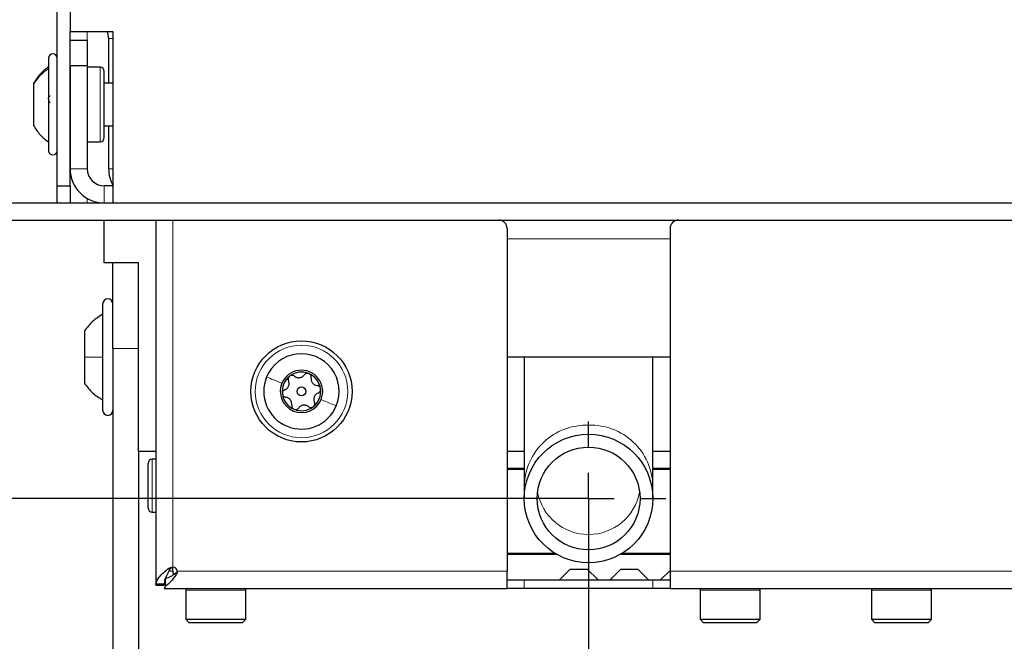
# Paper-space layout 'Blatt5' of a CAD drawing. Header units: millimetres. Extents: x 5 to 418, y 2 to 292.
# Tile 5 of 18: x 91 to 148, y 115 to 152. Entities that reach past the tile are written whole.
import ezdxf

# ---------------------------------------------------------------- set-up
doc = ezdxf.new("R2010")
doc.units = ezdxf.units.MM
doc.layers.add('SLD-0', color=7, linetype='Continuous')
doc.styles.add('SLDTEXTSTYLE0', font='TXT', dxfattribs={"width": 0.605})
doc.dimstyles.new('SLDDIMSTYLE4', dxfattribs={"dimtxt": 3.5, "dimasz": 3.302, "dimexe": 0, "dimexo": 0.0625, "dimgap": 0.875, "dimtad": 1, "dimlfac": 2, "dimrnd": 1e-09, "dimzin": 12, "dimdsep": 46, "dimtxsty": 'SLDTEXTSTYLE0', "dimsah": 1, "dimcen": 0.09, "dimadec": 0, "dimazin": 3, "dimtfac": 1, "dimtofl": 0, "dimtmove": 0, "dimatfit": 3, "dimfxl": 1, "dimfrac": 2, "dimtolj": 1, "dimtzin": 12, "dimarcsym": 0})

# ---------------------------------------------------------------- blocks, each defined once
blk = doc.blocks.new('_D_28')
at = {"layer": 'SLD-0'}
for p, q in [((102.726, 255.63), (54.755, 255.63)), ((55.755, 139.88), (55.755, 255.63)), ((77.755, 139.88), (54.755, 139.88))]:
    blk.add_line(p, q, dxfattribs=at)
for points in [[(55.755, 255.63), (55.247, 252.328), (56.263, 252.328)], [(55.755, 139.88), (56.263, 143.182), (55.247, 143.182)]]:
    blk.add_solid(points, dxfattribs=at)
at = {"layer": 'SLD-0', "insert": (51.243, 191.739), "char_height": 3.5, "attachment_point": 1, "rotation": 90, "style": 'SLDTEXTSTYLE0'}
blk.add_mtext('231,5', dxfattribs=at)
blk = doc.blocks.new('_D_30')
at = {"layer": 'SLD-0', "color": 7}
for p, q in [((74.255, 139.88), (54.755, 139.88)), ((55.755, 139.88), (55.755, 107.38)), ((77.755, 139.88), (77.255, 139.88)), ((74.255, 107.38), (54.755, 107.38)), ((100.255, 107.38), (77.255, 107.38))]:
    blk.add_line(p, q, dxfattribs=at)
for points in [[(55.755, 139.88), (55.247, 136.578), (56.263, 136.578)], [(55.755, 107.38), (56.263, 110.682), (55.247, 110.682)]]:
    blk.add_solid(points, dxfattribs=at)
at = {"layer": 'SLD-0', "color": 7, "insert": (51.243, 120.956), "char_height": 3.5, "attachment_point": 1, "rotation": 90, "style": 'SLDTEXTSTYLE0'}
blk.add_mtext('65', dxfattribs=at)
blk = doc.blocks.new('_D_31')
at = {"layer": 'SLD-0', "color": 7}
for p, q in [((124.005, 123.63), (124.005, 86.38)), ((228.505, 123.63), (228.505, 98.88)), ((228.505, 95.88), (228.505, 86.38)), ((228.505, 87.38), (124.005, 87.38))]:
    blk.add_line(p, q, dxfattribs=at)
for centre, start, end in [((177.616, 90.066), 153.43495, 206.56505), ((174.894, 90.066), 333.43495, 26.56505)]:
    blk.add_arc(centre, 6.006, start, end, dxfattribs=at)
for points in [[(124.005, 87.38), (127.307, 86.872), (127.307, 87.888)], [(228.505, 87.38), (225.203, 87.888), (225.203, 86.872)]]:
    blk.add_solid(points, dxfattribs=at)
at = {"layer": 'SLD-0', "color": 7, "insert": (172.244, 91.892), "char_height": 3.5, "attachment_point": 1, "style": 'SLDTEXTSTYLE0'}
blk.add_mtext('209', dxfattribs=at)
blk = doc.blocks.new('_D_33')
at = {"layer": 'SLD-0', "color": 7}
for p, q in [((75.755, 148.336), (75.755, 86.38)), ((124.005, 123.63), (124.005, 86.38)), ((75.755, 87.38), (124.005, 87.38))]:
    blk.add_line(p, q, dxfattribs=at)
for points in [[(75.755, 87.38), (79.057, 86.872), (79.057, 87.888)], [(124.005, 87.38), (120.703, 87.888), (120.703, 86.872)]]:
    blk.add_solid(points, dxfattribs=at)
at = {"layer": 'SLD-0', "color": 7, "insert": (95.201, 91.892), "char_height": 3.5, "attachment_point": 1, "style": 'SLDTEXTSTYLE0'}
blk.add_mtext('96,5', dxfattribs=at)
blk = doc.blocks.new('_D_34')
at = {"layer": 'SLD-0', "color": 7}
for p, q in [((75.755, 148.336), (75.755, 141.38)), ((75.755, 138.38), (75.755, 125.13)), ((228.505, 123.63), (228.505, 98.88)), ((75.755, 122.13), (75.755, 108.88)), ((75.755, 105.88), (75.755, 76.38)), ((228.505, 95.88), (228.505, 76.38)), ((75.755, 77.38), (228.505, 77.38))]:
    blk.add_line(p, q, dxfattribs=at)
for points in [[(75.755, 77.38), (79.057, 76.872), (79.057, 77.888)], [(228.505, 77.38), (225.203, 77.888), (225.203, 76.872)]]:
    blk.add_solid(points, dxfattribs=at)
at = {"layer": 'SLD-0', "color": 7, "insert": (146.114, 81.892), "char_height": 3.5, "attachment_point": 1, "style": 'SLDTEXTSTYLE0'}
blk.add_mtext('305,5', dxfattribs=at)
blk = doc.blocks.new('_D_35')
at = {"layer": 'SLD-0', "color": 7}
for p, q in [((74.255, 139.88), (64.755, 139.88)), ((65.755, 123.63), (65.755, 139.88)), ((80.505, 139.88), (77.255, 139.88)), ((74.255, 123.63), (64.755, 123.63)), ((124.005, 123.63), (77.255, 123.63))]:
    blk.add_line(p, q, dxfattribs=at)
for points in [[(65.755, 139.88), (65.247, 136.578), (66.263, 136.578)], [(65.755, 123.63), (66.263, 126.932), (65.247, 126.932)]]:
    blk.add_solid(points, dxfattribs=at)
at = {"layer": 'SLD-0', "color": 7, "insert": (61.243, 127.076), "char_height": 3.5, "attachment_point": 1, "rotation": 90, "style": 'SLDTEXTSTYLE0'}
blk.add_mtext('32,5', dxfattribs=at)
blk = doc.blocks.new('_D_36')
at = {"layer": 'SLD-0', "color": 7}
for p, q in [((74.255, 123.63), (64.755, 123.63)), ((65.755, 123.63), (65.755, 107.38)), ((124.005, 123.63), (77.255, 123.63)), ((74.255, 107.38), (64.755, 107.38)), ((100.255, 107.38), (77.255, 107.38))]:
    blk.add_line(p, q, dxfattribs=at)
for centre, start, end in [((63.069, 114.812), 63.43495, 116.56505), ((63.069, 116.198), 243.43495, 296.56505)]:
    blk.add_arc(centre, 6.006, start, end, dxfattribs=at)
for points in [[(65.755, 123.63), (65.247, 120.328), (66.263, 120.328)], [(65.755, 107.38), (66.263, 110.682), (65.247, 110.682)]]:
    blk.add_solid(points, dxfattribs=at)
at = {"layer": 'SLD-0', "color": 7, "insert": (61.243, 110.826), "char_height": 3.5, "attachment_point": 1, "rotation": 90, "style": 'SLDTEXTSTYLE0'}
blk.add_mtext('32,5', dxfattribs=at)
blk = doc.blocks.new('SW_CENTERMARKSYMBOL_5')
at = {"layer": 'SLD-0', "color": 0}
for p, q in [((0, 3), (0, 4.5)), ((0, 0), (0, 1.5)), ((-3, 0), (-4.5, 0)), ((0, 0), (-1.5, 0)), ((0, 0), (0, -1.5)), ((0, 0), (1.5, 0)), ((3, 0), (4.5, 0)), ((0, -3), (0, -4.5))]:
    blk.add_line(p, q, dxfattribs=at)

psp = doc.layouts.new('Blatt5')

# ---------------------------------------------------------------- linework, layer by layer
at = {"color": 7, "linetype": 'Continuous', "lineweight": 25}
for p, q in [((93.0048, 141.88), (93.0048, 196.38)), ((93.7548, 156.88), (93.7548, 150.88)), ((93.7548, 141.88), (93.7548, 150.88)), ((93.7548, 150.88), (96.2548, 150.88)), ((96.2548, 150.88), (96.2548, 140.88)), ((93.7548, 150.38), (94.7548, 150.38)), ((94.7548, 150.38), (94.7548, 148.88)), ((96.0048, 150.4764), (96.0048, 147.88)), ((92.5048, 149.33), (92.5048, 149.1993)), ((92.5048, 149.1993), (92.5048, 143.93)), ((94.7548, 148.88), (93.7548, 148.88)), ((93.7548, 148.88), (93.7548, 142.88)), ((94.7548, 148.88), (94.7548, 142.88)), ((95.5048, 148.805), (94.7548, 148.805)), ((95.7548, 148.4091), (95.7548, 148.555)), ((95.7548, 144.705), (95.7548, 148.4091)), ((91.6298, 147.8675), (91.6298, 147.8076)), ((91.6298, 147.8076), (91.6298, 145.3925)), ((96.2548, 147.88), (95.7548, 147.88)), ((95.7548, 145.38), (96.2548, 145.38)), ((96.0048, 145.38), (96.0048, 142.88)), ((94.7548, 144.455), (95.5048, 144.455)), ((93.0048, 140.88), (93.0048, 141.88)), ((93.0048, 141.88), (93.7548, 141.88)), ((93.7548, 141.88), (93.7548, 140.88)), ((96.2548, 141.88), (95.7548, 141.88)), ((90.0048, 140.88), (344.5048, 140.88)), ((90.0048, 139.88), (344.5048, 139.88)), ((95.7548, 137.38), (95.7548, 139.88)), ((98.7543, 139.88), (98.7543, 118.6176)), ((119.2548, 139.38), (119.2548, 119.38)), ((128.7548, 139.38), (128.7548, 119.38)), ((97.7548, 137.38), (95.7548, 137.38)), ((96.2548, 132.38), (96.2548, 137.38)), ((97.7548, 126.38), (97.7548, 137.38)), ((95.6548, 134.98), (95.6548, 131.88)), ((94.6048, 133.42), (94.6048, 131.88)), ((96.2548, 132.38), (96.2548, 111.38)), ((94.6048, 131.88), (94.6048, 130.34)), ((95.6548, 131.88), (95.6548, 128.78)), ((128.7548, 131.88), (119.2548, 131.88)), ((120.2548, 131.88), (120.2548, 124.3838)), ((127.7548, 124.3838), (127.7548, 131.88)), ((97.7548, 126.38), (97.7548, 111.38)), ((98.7543, 126.38), (97.7548, 126.38)), ((120.2548, 126.38), (119.2548, 126.38)), ((128.7548, 126.38), (127.7548, 126.38)), ((98.7543, 125.93), (98.5543, 125.93)), ((98.3043, 123.08), (98.3043, 125.68)), ((120.2548, 125.38), (119.2548, 125.38)), ((120.2548, 125.33), (119.2548, 125.33)), ((128.7548, 125.38), (127.7548, 125.38)), ((128.7548, 125.33), (127.7548, 125.33)), ((120.2548, 124.3838), (120.2548, 123.63)), ((127.7548, 123.63), (127.7548, 124.3838)), ((98.5543, 122.83), (98.7543, 122.83)), ((119.2548, 120.43), (122.0496, 120.43)), ((119.2548, 120.38), (122.1339, 120.38)), ((125.8756, 120.38), (128.7548, 120.38)), ((125.9599, 120.43), (128.7548, 120.43)), ((99.7548, 119.38), (99.7548, 119.63)), ((122.3048, 118.88), (122.9308, 119.5061)), ((122.9308, 119.5061), (123.9308, 119.5061)), ((123.9308, 119.5061), (124.5569, 118.88)), ((125.2548, 118.88), (125.8808, 119.5061)), ((125.8808, 119.5061), (126.8808, 119.5061)), ((126.8808, 119.5061), (127.5069, 118.88)), ((99.3215, 118.5133), (99.3215, 118.9467)), ((119.2548, 118.38), (119.2548, 119.38)), ((128.2048, 118.88), (128.7548, 119.43)), ((128.7548, 119.38), (128.7548, 118.38)), ((98.7543, 118.6176), (98.7609, 118.6418)), ((98.7543, 118.6176), (99.2543, 118.6176)), ((98.7543, 118.58), (99.2543, 118.58)), ((98.7609, 118.6418), (99.2576, 118.6418)), ((99.2543, 118.6176), (99.2576, 118.6418)), ((99.2548, 118.38), (119.2548, 118.38)), ((100.5048, 118.38), (100.5048, 118.28)), ((104.0048, 118.28), (104.0048, 118.38)), ((119.2548, 118.88), (120.2548, 118.88)), ((120.2548, 118.38), (119.2548, 118.38)), ((120.2548, 118.88), (127.7548, 118.88)), ((127.7548, 118.38), (120.2548, 118.38)), ((127.7548, 118.88), (128.7548, 118.88)), ((128.7548, 118.38), (127.7548, 118.38)), ((128.7548, 118.38), (223.7548, 118.38)), ((130.5048, 118.38), (130.5048, 118.28)), ((134.0048, 118.28), (134.0048, 118.38)), ((140.5048, 118.38), (140.5048, 118.28)), ((144.0048, 118.28), (144.0048, 118.38)), ((100.5048, 118.28), (100.5048, 116.58)), ((104.0048, 116.58), (104.0048, 118.28)), ((130.5048, 118.28), (130.5048, 116.58)), ((134.0048, 116.58), (134.0048, 118.28)), ((140.5048, 118.28), (140.5048, 116.58)), ((144.0048, 116.58), (144.0048, 118.28)), ((100.5048, 116.58), (100.7048, 116.38)), ((100.5048, 116.58), (103.7198, 116.58)), ((103.5524, 116.38), (100.7048, 116.38)), ((103.8048, 116.38), (103.5524, 116.38)), ((103.7198, 116.58), (104.0048, 116.58)), ((103.8048, 116.38), (104.0048, 116.58)), ((130.5048, 116.58), (130.7048, 116.38)), ((130.5048, 116.58), (133.7198, 116.58)), ((133.5524, 116.38), (130.7048, 116.38)), ((133.8048, 116.38), (133.5524, 116.38)), ((133.7198, 116.58), (134.0048, 116.58)), ((133.8048, 116.38), (134.0048, 116.58)), ((140.5048, 116.58), (140.7048, 116.38)), ((140.5048, 116.58), (143.7198, 116.58)), ((143.5524, 116.38), (140.7048, 116.38)), ((143.8048, 116.38), (143.5524, 116.38)), ((143.7198, 116.58), (144.0048, 116.58)), ((143.8048, 116.38), (144.0048, 116.58))]:
    psp.add_line(p, q, dxfattribs=at)
at = {"color": 7, "linetype": 'Continuous', "lineweight": 18}
for p, q in [((94.7548, 150.88), (94.7548, 150.38)), ((96.2548, 150.4764), (96.0048, 150.4764)), ((95.5048, 148.6402), (95.5048, 148.805)), ((95.5048, 144.455), (95.5048, 148.6402)), ((93.7548, 142.88), (94.7548, 142.88)), ((96.2548, 142.88), (96.0048, 142.88)), ((95.7548, 140.88), (95.7548, 141.88)), ((94.7548, 141.1479), (94.7548, 140.88)), ((99.7543, 139.88), (99.7543, 119.63)), ((128.7548, 138.78), (119.2548, 138.78)), ((97.7548, 132.38), (96.2548, 132.38)), ((98.5543, 122.83), (98.5543, 125.93)), ((99.5207, 119.5568), (99.6375, 119.5568)), ((99.7548, 119.38), (99.538, 119.38)), ((99.931, 119.1465), (99.931, 119.2632)), ((100.0043, 119.38), (119.2548, 119.38)), ((128.7548, 119.38), (223.7548, 119.38)), ((120.2548, 118.88), (120.2548, 118.38)), ((127.7548, 118.38), (127.7548, 118.88)), ((103.7198, 118.28), (100.5048, 118.28)), ((104.0048, 118.28), (103.7198, 118.28)), ((133.7198, 118.28), (130.5048, 118.28)), ((134.0048, 118.28), (133.7198, 118.28)), ((143.7198, 118.28), (140.5048, 118.28)), ((144.0048, 118.28), (143.7198, 118.28))]:
    psp.add_line(p, q, dxfattribs=at)
at = {"color": 7, "linetype": 'Continuous', "lineweight": 25}
for centre, radius in [((107.2548, 129.88), 2.95), ((107.2548, 129.88), 0.259), ((124.0048, 123.63), 3.75), ((124.0048, 123.63), 3)]:
    psp.add_circle(centre, radius, dxfattribs=at)
at = {"color": 7, "linetype": 'Continuous', "lineweight": 18}
psp.add_circle((107.2548, 129.88), 2.7, dxfattribs=at)
at = {"color": 7, "linetype": 'Continuous', "lineweight": 25}
for centre, radius, start, end in [((95.0048, 150.4764), 1, 0, 23.802929), ((92.7548, 149.33), 0.25, 0, 180), ((95.5048, 148.555), 0.25, 0, 90), ((95.5048, 144.705), 0.25, 270, 360), ((92.7548, 143.93), 0.25, 180, 360), ((95.7548, 142.88), 2, 180, 270), ((95.7548, 142.88), 1, 180, 270), ((98.0048, 142.88), 2, 180, 210), ((118.7548, 139.38), 0.5, 0, 90), ((129.2548, 139.38), 0.5, 90, 180), ((95.9548, 134.98), 0.3, 0, 180), ((107.2548, 129.88), 2.2, 337.477326, 157.477326), ((107.2548, 129.88), 1.2375, 337.477326, 157.477326), ((107.2548, 129.88), 1.125, 67.477326, 127.477326), ((107.2548, 129.88), 2.2, 157.477326, 337.477326), ((107.2548, 129.88), 1.125, 127.477326, 187.477326), ((107.2548, 129.88), 1.125, 7.477326, 67.477326), ((107.2548, 129.88), 1.2375, 157.477326, 337.477326), ((107.2548, 129.88), 1.125, 307.477326, 7.477326), ((107.2548, 129.88), 1.125, 187.477326, 247.477326), ((95.9548, 128.78), 0.3, 180, 0), ((107.2548, 129.88), 1.125, 247.477326, 307.477326), ((98.5543, 125.68), 0.25, 90, 180), ((98.5543, 123.08), 0.25, 180, 270), ((99.7543, 119.38), 0.25, 0, 90), ((100.2548, 119.38), 0.5, 180, 203.319614), ((100.6048, 118.28), 0.1, 90, 180), ((103.9048, 118.28), 0.1, 0, 90), ((130.6048, 118.28), 0.1, 90, 180), ((133.9048, 118.28), 0.1, 0, 90), ((140.6048, 118.28), 0.1, 90, 180), ((143.9048, 118.28), 0.1, 0, 90)]:
    psp.add_arc(centre, radius, start, end, dxfattribs=at)
at = {"color": 7, "linetype": 'Continuous', "lineweight": 18}
for centre, radius, start, end in [((123.8833, 124.2797), 3.63, 88.082244, 178.356114), ((124.1262, 124.2797), 3.63, 1.643886, 91.917756), ((124.0048, 124.5491), 3.0217, 190.111489, 349.888511)]:
    psp.add_arc(centre, radius, start, end, dxfattribs=at)
at = {"color": 7, "linetype": 'Continuous', "lineweight": 25}
for points, knots in [([(92.5048, 148.83), (92.3313, 148.6946), (91.9845, 148.4239), (91.748, 148.053), (91.6298, 147.8675)], [0, 0, 0, 0, 0.5000001, 1, 1, 1, 1]), ([(92.5903, 146.7143), (92.5786, 146.7283), (92.5553, 146.7563), (92.5276, 146.8212), (92.5093, 146.8971), (92.5025, 146.9767), (92.5091, 147.0478), (92.5274, 147.0999), (92.5551, 147.1302), (92.5786, 147.1307), (92.5903, 147.1309)], [0, 0, 0, 0, 0.1252217, 0.2494831, 0.3743256, 0.4990628, 0.6238964, 0.749388, 0.8744406, 1, 1, 1, 1]), ([(91.6298, 145.3925), (91.748, 145.207), (91.9845, 144.836), (92.3313, 144.5653), (92.5048, 144.43)], [0, 0, 0, 0, 0.49999988, 1, 1, 1, 1]), ([(106.2824, 129.9732), (106.3281, 129.9961), (106.3966, 130.0306), (106.4676, 130.1146), (106.509, 130.1885), (106.5323, 130.2701), (106.542, 130.3803), (106.5179, 130.4535), (106.5018, 130.5022)], [0, 0, 0, 0, 0.24916786, 0.37430311, 0.49890328, 0.62398745, 0.74974625, 1, 1, 1, 1]), ([(106.5703, 130.7728), (106.551, 130.7546), (106.5124, 130.7181), (106.484, 130.6447), (106.4786, 130.5695), (106.4941, 130.5247), (106.5018, 130.5022)], [0, 0, 0, 0, 0.250033, 0.4996315, 0.7492277, 1, 1, 1, 1]), ([(106.8493, 130.7686), (106.8297, 130.7819), (106.7905, 130.8085), (106.7164, 130.8229), (106.638, 130.8144), (106.5928, 130.7867), (106.5703, 130.7728)], [0, 0, 0, 0, 0.2498147, 0.4999078, 0.7501201, 1, 1, 1, 1]), ([(106.8493, 130.7686), (106.892, 130.7406), (106.9561, 130.6985), (107.0644, 130.679), (107.1491, 130.6801), (107.2314, 130.7007), (107.3317, 130.7474), (107.383, 130.8049), (107.4172, 130.8432)], [0, 0, 0, 0, 0.2491995, 0.3743362, 0.4989302, 0.6240074, 0.7497593, 1, 1, 1, 1]), ([(107.6857, 130.9192), (107.6603, 130.9268), (107.6095, 130.9419), (107.5317, 130.9299), (107.4639, 130.8969), (107.4328, 130.8611), (107.4172, 130.8432)], [0, 0, 0, 0, 0.2499907, 0.4996106, 0.7491271, 1, 1, 1, 1]), ([(107.8216, 130.6754), (107.8233, 130.6991), (107.8267, 130.7463), (107.8021, 130.8176), (107.7557, 130.8813), (107.709, 130.9066), (107.6857, 130.9192)], [0, 0, 0, 0, 0.2498519, 0.4999015, 0.7501147, 1, 1, 1, 1]), ([(107.8216, 130.6754), (107.8187, 130.6244), (107.8143, 130.5478), (107.8515, 130.4443), (107.8949, 130.3716), (107.9538, 130.3106), (108.0444, 130.2471), (108.1199, 130.2314), (108.1701, 130.2209)], [0, 0, 0, 0, 0.249201, 0.3743378, 0.4989316, 0.6240084, 0.74976, 1, 1, 1, 1]), ([(106.2824, 129.9732), (106.2611, 129.9628), (106.2185, 129.9421), (106.169, 129.8852), (106.1371, 129.8131), (106.1386, 129.7601), (106.1393, 129.7336)], [0, 0, 0, 0, 0.2498071, 0.5000551, 0.7503094, 1, 1, 1, 1]), ([(108.3702, 130.0264), (108.3641, 130.0522), (108.3518, 130.1037), (108.3025, 130.1651), (108.24, 130.2074), (108.1935, 130.2164), (108.1701, 130.2209)], [0, 0, 0, 0, 0.2498571, 0.4994664, 0.7490114, 1, 1, 1, 1]), ([(108.2271, 129.7868), (108.2484, 129.7971), (108.291, 129.8178), (108.3405, 129.8748), (108.3724, 129.9469), (108.3709, 129.9999), (108.3702, 130.0264)], [0, 0, 0, 0, 0.2498071, 0.5000551, 0.7503094, 1, 1, 1, 1]), ([(106.1393, 129.7336), (106.1455, 129.7078), (106.1577, 129.6562), (106.207, 129.5949), (106.2695, 129.5526), (106.3161, 129.5436), (106.3394, 129.539)], [0, 0, 0, 0, 0.24985708, 0.49946639, 0.74901135, 1, 1, 1, 1]), ([(106.6879, 129.0845), (106.6908, 129.1355), (106.6953, 129.2121), (106.658, 129.3157), (106.6146, 129.3884), (106.5557, 129.4494), (106.4651, 129.5129), (106.3897, 129.5286), (106.3394, 129.539)], [0, 0, 0, 0, 0.249201, 0.3743378, 0.4989316, 0.6240084, 0.74976, 1, 1, 1, 1]), ([(107.9393, 128.9872), (107.9585, 129.0054), (107.9971, 129.0418), (108.0255, 129.1152), (108.0309, 129.1904), (108.0154, 129.2353), (108.0077, 129.2577)], [0, 0, 0, 0, 0.250033, 0.4996315, 0.7492277, 1, 1, 1, 1]), ([(108.2271, 129.7868), (108.1814, 129.7638), (108.1129, 129.7294), (108.0419, 129.6453), (108.0006, 129.5714), (107.9772, 129.4899), (107.9675, 129.3797), (107.9916, 129.3065), (108.0077, 129.2577)], [0, 0, 0, 0, 0.2491679, 0.3743031, 0.4989033, 0.6239875, 0.7497462, 1, 1, 1, 1]), ([(106.6879, 129.0845), (106.6862, 129.0609), (106.6828, 129.0136), (106.7074, 128.9423), (106.7538, 128.8787), (106.8005, 128.8534), (106.8238, 128.8408)], [0, 0, 0, 0, 0.2498519, 0.4999015, 0.7501147, 1, 1, 1, 1]), ([(106.8238, 128.8408), (106.8492, 128.8332), (106.9, 128.818), (106.9778, 128.8301), (107.0457, 128.863), (107.0768, 128.8988), (107.0924, 128.9168)], [0, 0, 0, 0, 0.2499907, 0.4996106, 0.7491271, 1, 1, 1, 1]), ([(107.6602, 128.9913), (107.6175, 129.0194), (107.5534, 129.0615), (107.4451, 129.081), (107.3604, 129.0798), (107.2781, 129.0593), (107.1779, 129.0126), (107.1265, 128.9551), (107.0924, 128.9168)], [0, 0, 0, 0, 0.2491995, 0.3743362, 0.4989302, 0.6240074, 0.7497593, 1, 1, 1, 1]), ([(107.6602, 128.9913), (107.6798, 128.9781), (107.7191, 128.9515), (107.7931, 128.9371), (107.8715, 128.9455), (107.9167, 128.9733), (107.9393, 128.9872)], [0, 0, 0, 0, 0.2498147, 0.4999078, 0.7501201, 1, 1, 1, 1]), ([(98.7609, 118.6418), (98.7815, 118.718), (98.8227, 118.8705), (98.9955, 119.0993), (99.2302, 119.328), (99.4239, 119.4805), (99.5207, 119.5568)], [0, 0, 0, 0, 0.2499997, 0.4999998, 0.7499999, 1, 1, 1, 1]), ([(99.2576, 118.6418), (99.2871, 118.7943), (99.3463, 119.0993), (99.5404, 119.4043), (99.6375, 119.5568)], [0, 0, 0, 0, 0.4999998, 1, 1, 1, 1]), ([(99.5207, 119.5568), (99.5551, 119.5778), (99.6262, 119.6211), (99.7107, 119.627), (99.7543, 119.63)], [0, 0, 0, 0, 0.4840391, 1, 1, 1, 1]), ([(99.6375, 119.5568), (99.6452, 119.5675), (99.6602, 119.5883), (99.6891, 119.6115), (99.7207, 119.6271), (99.7432, 119.629), (99.7543, 119.63)], [0, 0, 0, 0, 0.2774577, 0.533857, 0.7718071, 1, 1, 1, 1]), ([(99.3215, 118.9467), (99.302, 118.9272), (99.2647, 118.8897), (99.258, 118.8831), (99.2548, 118.88)], [0, 0, 0, 0, 0.5204243, 1, 1, 1, 1]), ([(99.931, 119.2632), (99.8294, 119.1983), (99.6262, 119.0684), (99.4231, 118.9872), (99.3215, 118.9467)], [0, 0, 0, 0, 0.4999988, 1, 1, 1, 1]), ([(99.931, 119.1465), (99.8294, 119.0165), (99.6262, 118.7567), (99.4231, 118.5945), (99.3215, 118.5133)], [0, 0, 0, 0, 0.4999989, 1, 1, 1, 1]), ([(100.0043, 119.38), (100.0012, 119.3364), (99.9954, 119.2519), (99.952, 119.1808), (99.931, 119.1465)], [0, 0, 0, 0, 0.5159609, 1, 1, 1, 1]), ([(100.0043, 119.38), (100.0033, 119.369), (100.0014, 119.3465), (99.9858, 119.3149), (99.9626, 119.2859), (99.9419, 119.271), (99.931, 119.2632)], [0, 0, 0, 0, 0.2275432, 0.4660981, 0.7216991, 1, 1, 1, 1]), ([(98.7543, 118.6176), (98.7543, 118.6056), (98.7543, 118.5843), (98.7543, 118.5813), (98.7543, 118.58)], [0, 0, 0, 0, 0.5682156, 1, 1, 1, 1]), ([(99.2543, 118.6176), (99.2543, 118.6056), (99.2543, 118.5843), (99.2543, 118.5813), (99.2543, 118.58)], [0, 0, 0, 0, 0.5682156, 1, 1, 1, 1]), ([(99.3215, 118.5133), (99.302, 118.4743), (99.2638, 118.3978), (99.2577, 118.3859), (99.2548, 118.38)], [0, 0, 0, 0, 0.5095694, 1, 1, 1, 1])]:
    psp.add_open_spline(points, degree=3, knots=knots, dxfattribs=at)
for points in [[(92.5048, 148.83), (92.3313, 148.6946), (91.9845, 148.4239), (91.748, 148.053), (91.6298, 147.8675)], [(92.5048, 148.8299), (92.3313, 148.6946), (91.9845, 148.4239), (91.748, 148.0529), (91.6298, 147.8674)], [(91.6298, 145.3925), (91.748, 145.207), (91.9845, 144.836), (92.3313, 144.5653), (92.5048, 144.43)], [(91.6298, 145.3925), (91.748, 145.207), (91.9845, 144.8361), (92.3313, 144.5654), (92.5048, 144.43)], [(95.6548, 134.38), (95.4516, 134.2508), (95.0453, 133.9923), (94.7516, 133.6108), (94.6048, 133.42)], [(94.6048, 130.34), (94.7516, 130.1492), (95.0453, 129.7676), (95.4516, 129.5092), (95.6548, 129.38)]]:
    psp.add_open_spline(points, degree=3, dxfattribs=at)
at = {"color": 7, "linetype": 'Continuous', "lineweight": 18}
for points in [[(92.5048, 148.7235), (92.3313, 148.5947), (91.9845, 148.3371), (91.748, 147.9841), (91.6298, 147.8076)], [(95.6548, 131.88), (95.4516, 131.88), (95.0453, 131.88), (94.7516, 131.88), (94.6048, 131.88)], [(105.2226, 130.7227), (105.3476, 130.6708), (105.5976, 130.5672), (105.9403, 130.4251), (106.1116, 130.354)], [(109.287, 129.0373), (109.1619, 129.0891), (108.9119, 129.1928), (108.5692, 129.3349), (108.3979, 129.406)]]:
    psp.add_open_spline(points, degree=3, dxfattribs=at)

# ---------------------------------------------------------------- block references
at = {"layer": 'SLD-0', "color": 7}
psp.add_blockref('SW_CENTERMARKSYMBOL_5', (124.0048, 123.63), dxfattribs=at)

# ---------------------------------------------------------------- dimensions: what is measured, and where the dimension line sits
at = {"layer": 'SLD-0'}
dim = psp.add_linear_dim(base=(55.7548, 255.63), p1=(77.7548, 139.88), p2=(102.7257, 255.63), angle=90, dimstyle='SLDDIMSTYLE4', dxfattribs=at)
dim.commit()
dim.dimension.update_dxf_attribs({"geometry": '_D_28', "text_midpoint": (55.7548, 197.755), "dimtype": 160})
at = {"layer": 'SLD-0', "color": 7}
for base, p2, picture, middle in [((124.0048, 87.38), (124.0048, 123.63), '_D_33', (99.8798, 87.38)), ((228.5048, 77.38), (228.5048, 123.63), '_D_34', (152.1298, 77.38))]:
    dim = psp.add_linear_dim(base=base, p1=(75.7548, 148.3359), p2=p2, dimstyle='SLDDIMSTYLE4', dxfattribs=at)
    dim.commit()
    dim.dimension.update_dxf_attribs({"geometry": picture, "text_midpoint": middle, "dimtype": 160})
for base, p1, p2, picture, middle in [((55.7548, 107.38), (77.7548, 139.88), (100.2548, 107.38), '_D_30', (55.7548, 123.63)), ((65.7548, 139.88), (124.0048, 123.63), (80.5048, 139.88), '_D_35', (65.7548, 131.755))]:
    dim = psp.add_linear_dim(base=base, p1=p1, p2=p2, angle=90, dimstyle='SLDDIMSTYLE4', dxfattribs=at)
    dim.commit()
    dim.dimension.update_dxf_attribs({"geometry": picture, "text_midpoint": middle, "dimtype": 160})
dim = psp.add_linear_dim(base=(65.7548, 107.38), p1=(124.0048, 123.63), p2=(100.2548, 107.38), angle=90, text='(<>)', dimstyle='SLDDIMSTYLE4', dxfattribs=at)
dim.commit()
dim.dimension.update_dxf_attribs({"geometry": '_D_36', "text_midpoint": (65.7548, 115.505), "dimtype": 160})
dim = psp.add_linear_dim(base=(124.0048, 87.38), p1=(228.5048, 123.63), p2=(124.0048, 123.63), text='(<>)', dimstyle='SLDDIMSTYLE4', dxfattribs=at)
dim.commit()
dim.dimension.update_dxf_attribs({"geometry": '_D_31', "text_midpoint": (176.2548, 87.38), "dimtype": 160})

doc.saveas('drawing.dxf')
